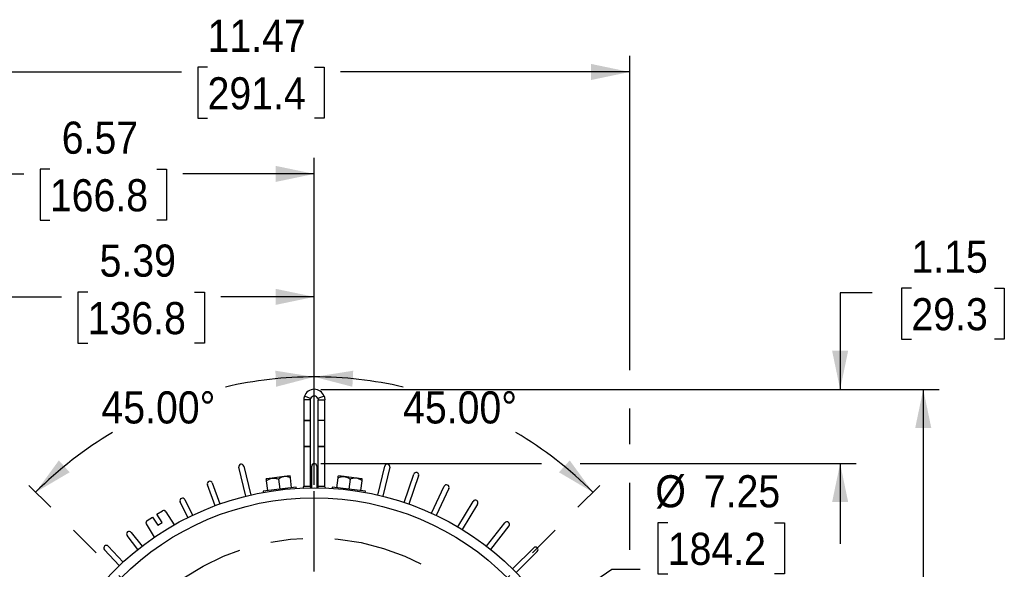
# Model space of a CAD drawing. Header units: inches. Extents: x 1.3 to 88, y 0 to 57.3.
# Tile 31 of 31: x 66.5 to 81.8, y 29.9 to 38.5. Entities that reach past the tile are written whole.
import ezdxf

# ---------------------------------------------------------------- set-up
doc = ezdxf.new("R2010")
doc.units = ezdxf.units.IN
doc.header["$LTSCALE"] = 2
doc.header["$MEASUREMENT"] = 0
doc.linetypes.add('SLD-Center', pattern=[1.45, 0.7, -0.25, 0.25, -0.25])
doc.linetypes.add('SLD-Solid', pattern=[0])
doc.layers.add('CENTER', color=40, linetype='SLD-Center')
doc.layers.add('DIMENSIONS', color=140, linetype='SLD-Solid', lineweight=25)
doc.layers.add('SLD-0', color=7, linetype='SLD-Solid', lineweight=25)
doc.styles.add('SLDTEXTSTYLE0', font='GOTHIC.TTF', dxfattribs={"width": 0.913})
doc.dimstyles.new('SLDDIMSTYLE3', dxfattribs={"dimtxt": 0.5, "dimasz": 0.6, "dimexe": 0, "dimexo": 0.0625, "dimgap": 0.125, "dimtad": 0, "dimtih": 1, "dimtoh": 1, "dimrnd": 1e-09, "dimzin": 12, "dimdsep": 46, "dimtxsty": 'SLDTEXTSTYLE0', "dimsah": 1, "dimcen": 0.09, "dimadec": 0, "dimazin": 3, "dimtfac": 1, "dimtofl": 0, "dimtmove": 0, "dimatfit": 3, "dimfxl": 0, "dimfrac": 2, "dimtolj": 1, "dimtzin": 12, "dimarcsym": 0})
doc.dimstyles.new('SLDDIMSTYLE5', dxfattribs={"dimtxt": 0.5, "dimasz": 0.6, "dimexe": 0, "dimexo": 0.0625, "dimgap": 0.125, "dimtad": 0, "dimtih": 1, "dimtoh": 1, "dimrnd": 1e-09, "dimzin": 12, "dimdsep": 46, "dimtxsty": 'SLDTEXTSTYLE0', "dimsah": 1, "dimcen": 0.09, "dimadec": 0, "dimazin": 3, "dimtfac": 1, "dimtmove": 0, "dimatfit": 0, "dimfxl": 0, "dimfrac": 2, "dimtolj": 1, "dimtzin": 12, "dimarcsym": 0})
doc.dimstyles.new('SLDDIMSTYLE6', dxfattribs={"dimtxt": 0.5, "dimasz": 0.6, "dimexe": 0, "dimexo": 0.0625, "dimgap": 0.125, "dimtad": 0, "dimtih": 1, "dimtoh": 1, "dimrnd": 1e-09, "dimzin": 12, "dimdsep": 46, "dimtxsty": 'SLDTEXTSTYLE0', "dimsah": 1, "dimcen": 0, "dimadec": 0, "dimazin": 3, "dimtfac": 1, "dimtofl": 0, "dimtmove": 0, "dimatfit": 3, "dimfxl": 0, "dimfrac": 2, "dimtolj": 1, "dimtzin": 12, "dimarcsym": 0})
doc.dimstyles.new('SLDDIMSTYLE7', dxfattribs={"dimtxt": 0.5, "dimasz": 0.6, "dimexe": 0, "dimexo": 0.0625, "dimgap": 0.125, "dimtad": 0, "dimtih": 1, "dimtoh": 1, "dimdec": 4, "dimlfac": 2, "dimzin": 4, "dimdsep": 46, "dimtxsty": 'SLDTEXTSTYLE0', "dimsah": 1, "dimcen": 0.09, "dimazin": 1, "dimtfac": 1, "dimtofl": 0, "dimtmove": 0, "dimatfit": 3, "dimfxl": 0, "dimfrac": 2, "dimtolj": 1, "dimtzin": 12, "dimarcsym": 0})

# ---------------------------------------------------------------- blocks, each defined once
blk = doc.blocks.new('_D_14')
at = {"layer": 'DIMENSIONS'}
for p, q in [((76.596, 30.673), (76.443, 30.673)), ((76.443, 30.673), (76.443, 29.879)), ((78.258, 30.673), (78.41, 30.673)), ((78.41, 30.673), (78.41, 29.879)), ((74.097, 28.846), (75.728, 29.952)), ((75.728, 29.952), (76.166, 29.952)), ((76.443, 29.879), (76.596, 29.879)), ((78.41, 29.879), (78.258, 29.879))]:
    blk.add_line(p, q, dxfattribs=at)
blk.add_solid([(74.097, 28.846), (74.664, 29.08), (74.524, 29.287)], dxfattribs=at)
at = {"layer": 'DIMENSIONS', "char_height": 0.5, "attachment_point": 1, "style": 'SLDTEXTSTYLE0'}
for s, insert in [('%%c', (76.403, 31.413)), ('7.25', (77.157, 31.413)), ('184.2', (76.596, 30.518)), ('B.C.', (76.78, 29.622))]:
    blk.add_mtext(s, dxfattribs=dict(at, insert=insert))
blk = doc.blocks.new('_D_15')
at = {"layer": 'DIMENSIONS'}
blk.add_line((71.096, 31.262), (71.096, 33.193), dxfattribs=at)
for start, end in [(90, 103.0232), (120.7795, 135)]:
    blk.add_arc((71.096, 26.812), 6.131, start, end, dxfattribs=at)
for points in [[(71.096, 32.943), (70.491, 33.039), (70.503, 32.789)], [(66.761, 31.147), (67.29, 31.458), (67.122, 31.643)]]:
    blk.add_solid(points, dxfattribs=at)
at = {"layer": 'DIMENSIONS', "insert": (67.785, 32.718), "char_height": 0.5, "attachment_point": 1, "style": 'SLDTEXTSTYLE0'}
blk.add_mtext('45.00°', dxfattribs=at)
blk = doc.blocks.new('_D_16')
at = {"layer": 'DIMENSIONS'}
blk.add_line((71.096, 31.262), (71.096, 33.193), dxfattribs=at)
for start, end in [(76.9768, 90), (45, 59.2205)]:
    blk.add_arc((71.096, 26.812), 6.131, start, end, dxfattribs=at)
for points in [[(71.096, 32.943), (71.689, 32.789), (71.702, 33.039)], [(75.431, 31.147), (75.071, 31.643), (74.903, 31.458)]]:
    blk.add_solid(points, dxfattribs=at)
at = {"layer": 'DIMENSIONS', "insert": (72.478, 32.718), "char_height": 0.5, "attachment_point": 1, "style": 'SLDTEXTSTYLE0'}
blk.add_mtext('45.00°', dxfattribs=at)
blk = doc.blocks.new('_D_18')
at = {"layer": 'DIMENSIONS'}
for p, q in [((71.196, 32.749), (80.821, 32.749)), ((80.571, 32.749), (80.571, 28.368)), ((79.739, 27.619), (79.587, 27.619)), ((79.587, 27.619), (79.587, 26.826)), ((81.402, 27.619), (81.554, 27.619)), ((81.554, 27.619), (81.554, 26.826)), ((79.587, 26.826), (79.739, 26.826)), ((81.554, 26.826), (81.402, 26.826)), ((80.571, 22.342), (80.571, 26.724)), ((75.396, 22.342), (80.821, 22.342))]:
    blk.add_line(p, q, dxfattribs=at)
for points in [[(80.571, 32.749), (80.446, 32.149), (80.696, 32.149)], [(80.571, 22.342), (80.696, 22.942), (80.446, 22.942)]]:
    blk.add_solid(points, dxfattribs=at)
at = {"layer": 'DIMENSIONS', "char_height": 0.5, "attachment_point": 1, "style": 'SLDTEXTSTYLE0'}
for s, insert in [('10.41', (79.739, 28.36)), ('264.3', (79.739, 27.464))]:
    blk.add_mtext(s, dxfattribs=dict(at, insert=insert))
blk = doc.blocks.new('_D_19')
at = {"layer": 'DIMENSIONS'}
for p, q in [((80.387, 34.323), (80.234, 34.323)), ((80.234, 34.323), (80.234, 33.529)), ((81.68, 34.323), (81.832, 34.323)), ((81.832, 34.323), (81.832, 33.529)), ((79.778, 34.249), (79.278, 34.249)), ((79.278, 34.249), (79.278, 32.749)), ((80.234, 33.529), (80.387, 33.529)), ((81.832, 33.529), (81.68, 33.529)), ((71.196, 32.749), (79.528, 32.749)), ((71.196, 31.595), (74.632, 31.595)), ((75.232, 31.595), (79.528, 31.595)), ((79.278, 31.595), (79.278, 30.345))]:
    blk.add_line(p, q, dxfattribs=at)
for points in [[(79.278, 32.749), (79.403, 33.349), (79.153, 33.349)], [(79.278, 31.595), (79.153, 30.995), (79.403, 30.995)]]:
    blk.add_solid(points, dxfattribs=at)
at = {"layer": 'DIMENSIONS', "char_height": 0.5, "attachment_point": 1, "style": 'SLDTEXTSTYLE0'}
for s, insert in [('1.15', (80.387, 35.063)), ('29.3', (80.387, 34.168))]:
    blk.add_mtext(s, dxfattribs=dict(at, insert=insert))
blk = doc.blocks.new('_D_21')
at = {"layer": 'DIMENSIONS'}
for p, q in [((65.709, 27.575), (65.709, 34.438)), ((71.096, 31.262), (71.096, 34.438)), ((65.709, 34.188), (67.165, 34.188)), ((67.571, 34.262), (67.419, 34.262)), ((67.419, 34.262), (67.419, 33.468)), ((69.234, 34.262), (69.386, 34.262)), ((69.386, 34.262), (69.386, 33.468)), ((71.096, 34.188), (69.64, 34.188)), ((67.419, 33.468), (67.571, 33.468)), ((69.386, 33.468), (69.234, 33.468))]:
    blk.add_line(p, q, dxfattribs=at)
for points in [[(65.709, 34.188), (66.309, 34.063), (66.309, 34.313)], [(71.096, 34.188), (70.496, 34.313), (70.496, 34.063)]]:
    blk.add_solid(points, dxfattribs=at)
at = {"layer": 'DIMENSIONS', "char_height": 0.5, "attachment_point": 1, "style": 'SLDTEXTSTYLE0'}
for s, insert in [('5.39', (67.756, 35.002)), ('136.8', (67.571, 34.107))]:
    blk.add_mtext(s, dxfattribs=dict(at, insert=insert))
blk = doc.blocks.new('_D_22')
at = {"layer": 'DIMENSIONS'}
for p, q in [((64.531, 28.412), (64.531, 36.351)), ((71.096, 31.262), (71.096, 36.351)), ((66.982, 36.174), (66.83, 36.174)), ((66.83, 36.174), (66.83, 35.381)), ((68.645, 36.174), (68.797, 36.174)), ((68.797, 36.174), (68.797, 35.381)), ((64.531, 36.101), (66.576, 36.101)), ((71.096, 36.101), (69.051, 36.101)), ((66.83, 35.381), (66.982, 35.381)), ((68.797, 35.381), (68.645, 35.381))]:
    blk.add_line(p, q, dxfattribs=at)
for points in [[(64.531, 36.101), (65.131, 35.976), (65.131, 36.226)], [(71.096, 36.101), (70.496, 36.226), (70.496, 35.976)]]:
    blk.add_solid(points, dxfattribs=at)
at = {"layer": 'DIMENSIONS', "char_height": 0.5, "attachment_point": 1, "style": 'SLDTEXTSTYLE0'}
for s, insert in [('6.57', (67.167, 36.915)), ('166.8', (66.982, 36.019))]:
    blk.add_mtext(s, dxfattribs=dict(at, insert=insert))
blk = doc.blocks.new('_D_23')
at = {"layer": 'DIMENSIONS'}
for p, q in [((64.531, 28.412), (64.531, 37.937)), ((76.004, 33.049), (76.004, 37.937)), ((64.531, 37.687), (69.03, 37.687)), ((69.436, 37.76), (69.284, 37.76)), ((69.284, 37.76), (69.284, 36.966)), ((71.098, 37.76), (71.251, 37.76)), ((71.251, 37.76), (71.251, 36.966)), ((76.004, 37.687), (71.504, 37.687)), ((69.284, 36.966), (69.436, 36.966)), ((71.251, 36.966), (71.098, 36.966)), ((76.004, 31.895), (76.004, 32.449)), ((76.004, 30.252), (76.004, 31.295)), ((76.004, 28.023), (76.004, 29.652)), ((76.004, 26.912), (76.004, 27.423))]:
    blk.add_line(p, q, dxfattribs=at)
for points in [[(64.531, 37.687), (65.131, 37.562), (65.131, 37.812)], [(76.004, 37.687), (75.404, 37.812), (75.404, 37.562)]]:
    blk.add_solid(points, dxfattribs=at)
at = {"layer": 'DIMENSIONS', "char_height": 0.5, "attachment_point": 1, "style": 'SLDTEXTSTYLE0'}
for s, insert in [('11.47', (69.436, 38.5)), ('291.4', (69.436, 37.605))]:
    blk.add_mtext(s, dxfattribs=dict(at, insert=insert))
blk = doc.blocks.new('SW_CENTERMARKSYMBOL_5')
at = {"layer": 'CENTER', "color": 0}
for p, q in [((0, 0.2), (0, 4.35)), ((-0.2, 0), (-4.35, 0)), ((0, 0), (-0.1, 0)), ((0, 0), (0, 0.1)), ((0, 0), (0, -0.1)), ((0, 0), (0.1, 0)), ((0.2, 0), (4.35, 0)), ((0, -0.2), (0, -4.35))]:
    blk.add_line(p, q, dxfattribs=at)

msp = doc.modelspace()

# ---------------------------------------------------------------- linework, layer by layer
for p, q in [((71.03976, 32.60572), (70.942011, 32.641232)), ((71.250296, 32.641232), (71.152547, 32.60572)), ((71.036154, 32.585232), (70.932154, 32.585232)), ((70.932154, 32.585232), (70.932154, 32.26737)), ((71.036154, 32.26737), (71.036154, 32.585232)), ((71.156154, 32.585232), (71.260154, 32.585232)), ((71.156154, 32.26737), (71.156154, 32.585232)), ((71.260154, 32.26737), (71.260154, 32.585232)), ((70.932154, 32.26737), (71.036154, 32.26737)), ((70.932154, 32.26737), (70.932154, 32.262359)), ((70.932154, 32.262359), (71.036154, 32.262359)), ((70.932154, 32.262359), (70.932154, 31.861092)), ((71.036154, 32.262359), (71.036154, 32.26737)), ((71.036154, 31.861092), (71.036154, 32.262359)), ((71.156154, 32.26737), (71.260154, 32.26737)), ((71.156154, 32.262359), (71.156154, 32.26737)), ((71.156154, 31.861092), (71.156154, 32.262359)), ((71.260154, 32.262359), (71.156154, 32.262359)), ((71.260154, 32.262359), (71.260154, 32.26737)), ((71.260154, 31.861092), (71.260154, 32.262359)), ((70.932154, 31.861092), (71.036154, 31.861092)), ((70.932154, 31.860299), (70.932154, 31.861092)), ((71.036154, 31.860299), (70.932154, 31.860299)), ((70.932154, 31.860299), (70.932154, 31.243232)), ((71.036154, 31.860299), (71.036154, 31.861092)), ((71.036154, 31.243232), (71.036154, 31.860299)), ((71.156154, 31.861092), (71.260154, 31.861092)), ((71.156154, 31.860299), (71.156154, 31.861092)), ((71.260154, 31.860299), (71.156154, 31.860299)), ((71.156154, 31.243232), (71.156154, 31.860299)), ((71.260154, 31.861092), (71.260154, 31.860299)), ((71.260154, 31.243232), (71.260154, 31.860299)), ((70.028974, 31.08626), (69.920963, 31.536157)), ((69.998753, 31.554833), (70.106764, 31.104935)), ((71.056154, 31.217303), (71.056154, 31.554985)), ((71.136154, 31.554985), (71.136154, 31.217303)), ((72.085543, 31.104935), (72.193554, 31.554833)), ((72.271344, 31.536157), (72.163333, 31.08626)), ((72.492401, 30.990345), (72.643036, 31.427819)), ((69.552029, 30.937979), (69.433115, 31.264693)), ((69.508291, 31.292055), (69.627205, 30.965341)), ((70.442386, 31.367724), (70.349335, 31.356299)), ((70.371881, 31.172678), (70.35287, 31.327509)), ((70.628489, 31.390575), (70.442386, 31.367724)), ((70.538973, 31.350359), (70.557983, 31.195528)), ((70.72154, 31.402), (70.628489, 31.390575)), ((70.744086, 31.218379), (70.725075, 31.37321)), ((71.448221, 31.218379), (71.467232, 31.37321)), ((71.563818, 31.390575), (71.470767, 31.402)), ((71.749921, 31.367724), (71.563818, 31.390575)), ((71.653335, 31.350359), (71.634324, 31.195528)), ((71.842972, 31.356299), (71.749921, 31.367724)), ((71.820426, 31.172678), (71.839437, 31.327509)), ((72.718677, 31.401774), (72.568043, 30.964299)), ((70.816045, 31.227214), (70.299921, 31.163842)), ((70.299921, 31.163842), (70.302193, 31.145342)), ((70.818317, 31.208714), (70.816045, 31.227214)), ((70.932154, 31.243232), (71.036154, 31.243232)), ((71.036154, 31.243232), (71.031066, 31.211775)), ((71.156154, 31.243232), (71.260154, 31.243232)), ((71.158433, 31.216927), (71.156154, 31.243232)), ((71.376262, 31.227214), (71.37399, 31.208714)), ((71.892386, 31.163842), (71.376262, 31.227214)), ((71.890114, 31.145342), (71.892386, 31.163842)), ((72.921458, 30.821511), (73.116996, 31.240842)), ((73.1895, 31.207033), (72.993963, 30.787701)), ((69.129257, 30.753974), (69.009721, 30.999059)), ((69.081624, 31.034129), (69.20116, 30.789044)), ((73.330516, 30.608752), (73.568815, 31.005348)), ((73.637388, 30.964145), (73.399089, 30.567549)), ((68.648729, 30.804667), (68.733533, 30.857658)), ((68.728216, 30.677459), (68.648729, 30.804667)), ((68.788652, 30.844933), (68.916458, 30.640402)), ((68.61116, 30.449631), (68.483355, 30.654162)), ((68.49608, 30.709281), (68.580885, 30.762273)), ((68.580885, 30.762273), (68.660373, 30.635066)), ((68.660373, 30.635066), (68.728216, 30.677459)), ((73.77651, 30.308155), (74.061365, 30.672753)), ((68.247917, 30.523031), (68.415797, 30.308155)), ((74.124406, 30.6235), (73.839551, 30.258902)), ((68.352756, 30.258902), (68.184877, 30.473778)), ((68.062821, 30.006685), (67.832522, 30.25365)), ((67.89103, 30.308209), (68.121329, 30.061245)), ((74.182546, 29.955446), (74.509712, 30.282611)), ((74.56628, 30.226043), (74.239115, 29.898877))]:
    msp.add_line(p, q)
for radius in [4.405, 4.25]:
    msp.add_circle((71.096154, 26.812485), radius)
for centre, radius, start, end in [((71.096154, 32.585232), 0.164, 19.9660583, 160.0339417), ((71.096154, 32.585232), 0.06, 19.9660583, 160.0339417), ((69.959858, 31.545495), 0.04, 13.5, 193.5), ((71.096154, 31.554985), 0.04, 0, 180), ((72.232449, 31.545495), 0.04, 346.5, 166.5), ((72.680857, 31.414796), 0.04, 341, 161), ((69.470703, 31.278374), 0.04, 20, 200), ((73.153248, 31.223938), 0.04, 335, 155), ((69.045673, 31.016594), 0.04, 26, 206), ((73.603101, 30.984746), 0.04, 329, 149), ((68.75473, 30.823737), 0.04, 32, 122), ((68.517277, 30.675359), 0.04, 122, 212), ((74.092886, 30.648127), 0.04, 322, 142), ((68.216397, 30.498405), 0.04, 38, 218), ((67.861776, 30.28093), 0.04, 43, 223), ((74.537996, 30.254327), 0.04, 315, 135)]:
    msp.add_arc(centre, radius, start, end)
for points in [[(70.942011, 32.641232), (70.935497, 32.623301), (70.932154, 32.604309), (70.932154, 32.585232)], [(71.250296, 32.641232), (71.256811, 32.623301), (71.260154, 32.604309), (71.260154, 32.585232)], [(71.036154, 32.585232), (71.036154, 32.592208), (71.037378, 32.599163), (71.03976, 32.60572)], [(71.152547, 32.60572), (71.154929, 32.599163), (71.156154, 32.592208), (71.156154, 32.585232)]]:
    msp.add_open_spline(points, degree=3)
for points, knots in [([(70.35287, 31.327509), (70.351836, 31.335928), (70.350958, 31.343083), (70.350018, 31.350736), (70.349769, 31.352768), (70.349427, 31.355554), (70.349335, 31.356299), (70.349335, 31.356299)], [0, 0, 0, 0, 0.5, 0.5, 0.75, 0.75, 1, 1, 1, 1]), ([(70.35287, 31.327509), (70.366419, 31.337718), (70.380453, 31.346704), (70.402685, 31.357203), (70.410295, 31.3602), (70.426005, 31.364956), (70.434154, 31.366713), (70.442386, 31.367724)], [0, 0, 0, 0, 0.5, 0.5, 0.75, 0.75, 1, 1, 1, 1]), ([(70.442386, 31.367724), (70.458725, 31.36973), (70.474984, 31.36878), (70.49928, 31.363978), (70.507376, 31.361813), (70.523308, 31.35666), (70.531177, 31.353668), (70.538973, 31.350359)], [0, 0, 0, 0, 0.5, 0.5, 0.75, 0.75, 1, 1, 1, 1]), ([(70.628489, 31.390575), (70.61215, 31.388568), (70.596604, 31.383713), (70.574192, 31.373176), (70.56686, 31.369117), (70.552648, 31.360263), (70.545736, 31.355456), (70.538973, 31.350359)], [0, 0, 0, 0, 0.5, 0.5, 0.75, 0.75, 1, 1, 1, 1]), ([(70.725075, 31.37321), (70.709459, 31.379838), (70.693668, 31.385162), (70.669556, 31.38997), (70.661448, 31.391038), (70.645053, 31.391852), (70.636721, 31.391585), (70.628489, 31.390575)], [0, 0, 0, 0, 0.5, 0.5, 0.75, 0.75, 1, 1, 1, 1]), ([(70.725075, 31.37321), (70.724041, 31.381629), (70.723163, 31.388784), (70.722223, 31.396437), (70.721974, 31.398469), (70.721632, 31.401255), (70.72154, 31.402), (70.72154, 31.402)], [0, 0, 0, 0, 0.5, 0.5, 0.75, 0.75, 1, 1, 1, 1]), ([(71.467232, 31.37321), (71.468266, 31.381629), (71.469144, 31.388784), (71.470084, 31.396437), (71.470334, 31.398469), (71.470676, 31.401255), (71.470767, 31.402), (71.470767, 31.402)], [0, 0, 0, 0, 0.5, 0.5, 0.75, 0.75, 1, 1, 1, 1]), ([(71.467232, 31.37321), (71.482848, 31.379838), (71.498639, 31.385162), (71.522751, 31.38997), (71.53086, 31.391038), (71.547254, 31.391852), (71.555586, 31.391585), (71.563818, 31.390575)], [0, 0, 0, 0, 0.5, 0.5, 0.75, 0.75, 1, 1, 1, 1]), ([(71.563818, 31.390575), (71.580157, 31.388568), (71.595703, 31.383713), (71.618116, 31.373176), (71.625447, 31.369117), (71.639659, 31.360263), (71.646571, 31.355456), (71.653335, 31.350359)], [0, 0, 0, 0, 0.5, 0.5, 0.75, 0.75, 1, 1, 1, 1]), ([(71.749921, 31.367724), (71.733582, 31.36973), (71.717323, 31.36878), (71.693027, 31.363978), (71.684931, 31.361813), (71.668999, 31.35666), (71.66113, 31.353668), (71.653335, 31.350359)], [0, 0, 0, 0, 0.5, 0.5, 0.75, 0.75, 1, 1, 1, 1]), ([(71.839437, 31.327509), (71.825888, 31.337718), (71.811854, 31.346704), (71.789622, 31.357203), (71.782012, 31.3602), (71.766302, 31.364956), (71.758153, 31.366713), (71.749921, 31.367724)], [0, 0, 0, 0, 0.5, 0.5, 0.75, 0.75, 1, 1, 1, 1]), ([(71.839437, 31.327509), (71.840471, 31.335928), (71.841349, 31.343083), (71.842289, 31.350736), (71.842538, 31.352768), (71.84288, 31.355554), (71.842972, 31.356299), (71.842972, 31.356299)], [0, 0, 0, 0, 0.5, 0.5, 0.75, 0.75, 1, 1, 1, 1]), ([(70.918871, 31.207029), (70.921994, 31.211017), (70.930199, 31.221496), (70.931406, 31.234918), (70.932154, 31.243232)], [0, 0, 0, 0, 0.38059734, 1, 1, 1, 1]), ([(71.272105, 31.209003), (71.26951, 31.212368), (71.261889, 31.222248), (71.260843, 31.234894), (71.260154, 31.243232)], [0, 0, 0, 0, 0.34061296, 1, 1, 1, 1])]:
    msp.add_open_spline(points, degree=3, knots=knots)
at = {"layer": 'CENTER'}
for q in [(66.654488, 31.25415), (75.537819, 31.25415)]:
    msp.add_line((71.096154, 26.812485), q, dxfattribs=at)
msp.add_circle((71.096154, 26.812485), 3.625351, dxfattribs=at)
at = {"layer": 'SLD-0'}
msp.add_arc((71.096154, 32.585232), 0.164, 19.9660583, 160.0339417, dxfattribs=at)

# ---------------------------------------------------------------- block references
at = {"layer": 'CENTER'}
msp.add_blockref('SW_CENTERMARKSYMBOL_5', (71.096154, 26.812485), dxfattribs=at)

# ---------------------------------------------------------------- dimensions: what is measured, and where the dimension line sits
at = {"layer": 'DIMENSIONS'}
for base, p1, p2, picture, middle in [((64.530654, 37.686637), (76.003654, 26.812485), (64.530654, 28.312485), '_D_23', (70.267154, 37.686637)), ((71.096154, 36.10069), (64.530654, 28.312485), (71.096154, 31.162485), '_D_22', (67.813404, 36.10069)), ((65.708654, 34.188474), (71.096154, 31.162485), (65.708654, 27.474985), '_D_21', (68.402404, 34.188474))]:
    dim = msp.add_linear_dim(base=base, p1=p1, p2=p2, dimstyle='SLDDIMSTYLE3', dxfattribs=at)
    dim.commit()
    dim.dimension.update_dxf_attribs({"geometry": picture, "text_midpoint": middle, "dimtype": 160})
for base, p2, dimstyle, picture, middle in [((79.278338, 31.594985), (71.096154, 31.594985), 'SLDDIMSTYLE5', '_D_19', (79.278338, 34.249192)), ((80.570583, 22.342485), (75.296154, 22.342485), 'SLDDIMSTYLE3', '_D_18', (80.570583, 27.545858))]:
    dim = msp.add_linear_dim(base=base, p1=(71.096154, 32.749232), p2=p2, angle=90, dimstyle=dimstyle, dxfattribs=at)
    dim.commit()
    dim.dimension.update_dxf_attribs({"geometry": picture, "text_midpoint": middle, "dimtype": 160})
for base, line1, line2, picture, middle in [((70.400917, 32.903554), ((71.096154, 31.162485), (71.096154, 22.462485)), ((71.096154, 26.812485), (66.654488, 31.25415)), '_D_15', (68.750067, 32.476438)), ((74.861237, 31.650732), ((71.096154, 26.812485), (75.537819, 31.25415)), ((71.096154, 31.162485), (71.096154, 22.462485)), '_D_16', (73.44224, 32.476438))]:
    dim = msp.add_angular_dim_2l(base=base, line1=line1, line2=line2, dimstyle='SLDDIMSTYLE7', dxfattribs=at)
    dim.commit()
    dim.dimension.update_dxf_attribs({"geometry": picture, "text_midpoint": middle, "dimtype": 162})
dim = msp.add_diameter_dim_2p(p1=(68.095143, 24.778496), p2=(74.097164, 28.846473), text='<>\\PB.C.', dimstyle='SLDDIMSTYLE6', dxfattribs=at)
dim.commit()
dim.dimension.update_dxf_attribs({"geometry": '_D_14', "text_midpoint": (77.426872, 30.202096), "dimtype": 163})

doc.saveas('drawing.dxf')
